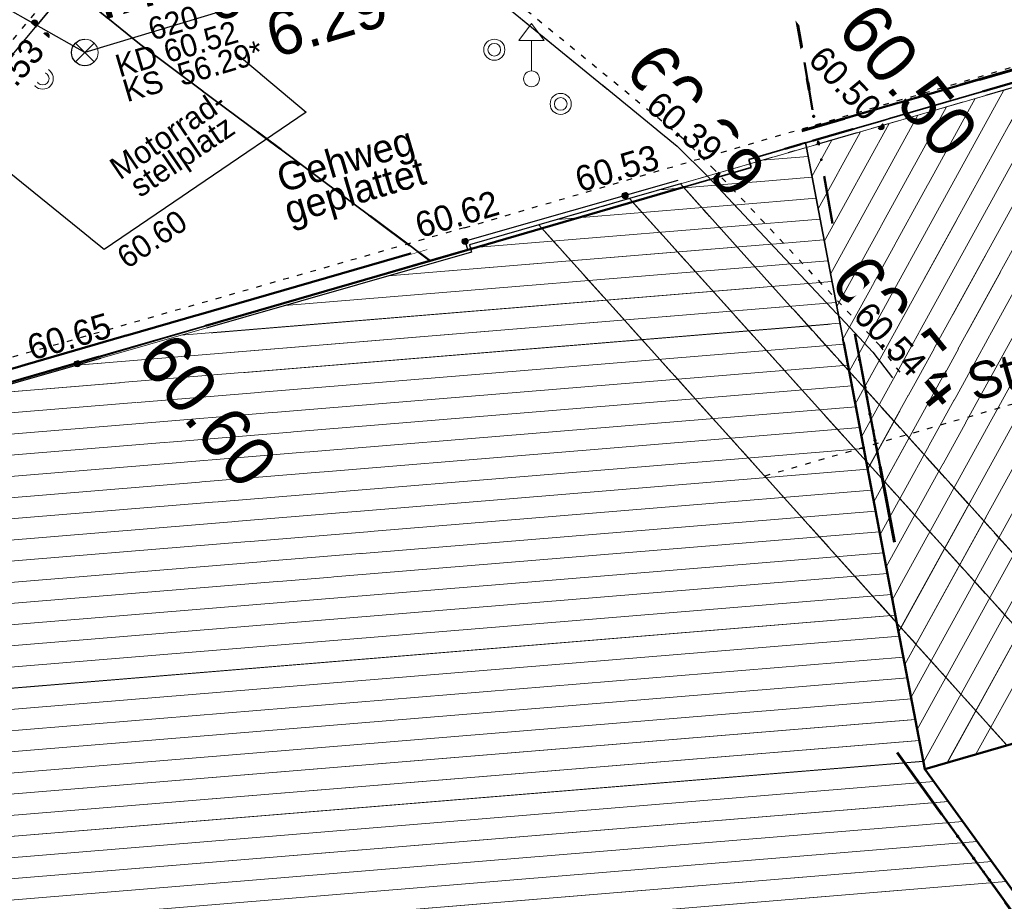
# Model space of a CAD drawing. Header units: millimetres. Extents: x 32365810 to 32368499, y 5620272 to 5622478.
# Tile 129 of 249: x 32366690 to 32366707, y 5620625 to 5620640. Entities that reach past the tile are written whole.
import ezdxf

# ---------------------------------------------------------------- set-up
doc = ezdxf.new("R2010")
doc.units = ezdxf.units.MM
for name, pattern in [('1000.100', [0]), ('1000.104', [0.225, 0.075, -0.15]), ('1000.196', [0.225, 0.075, -0.15]), ('1000.210', [0]), ('1000.300', [0]), ('1600.1047', [0]), ('1600.2013', [0, 0]), ('1600.2028', [0]), ('1600.2305', [0.75, 0.5, 0, 0, -0.25]), ('1600.2505', [0]), ('1600.2507', [0])]:
    doc.linetypes.add(name, pattern=pattern)
doc.layers.get('0').update_dxf_attribs({"color": 1, "linetype": 'CONTINUOUS'})
for name, color, linetype in [('_K_Fahrbahnmarkierung', 251, 'CONTINUOUS'), ('_K_Gebäude', 251, 'CONTINUOUS'), ('_K_Höhen_ gemessen (NHN)', 251, 'CONTINUOUS'), ('_K_Leitungen Kanalbestand (AMT 66)', 251, 'CONTINUOUS'), ('_K_Siedlungsflächen - Bauwerke u. Einrichtungen', 251, 'CONTINUOUS'), ('_K_Topographie_ örtl. Aufnahme', 251, 'CONTINUOUS')]:
    doc.layers.add(name, color=color, linetype=linetype)
doc.layers.add('_K_Flurstücke_Grenzpunkte', color=251, linetype='CONTINUOUS', lineweight=50)
for name, color, linetype, transparency in [('Beschriftung Kanalbestand (AMT 66)', 7, 'CONTINUOUS', 0.75), ('Beschriftung Topographie', 7, 'CONTINUOUS', 0.75), ('EFB-_ Dachhöhen Bestandsgebäude (NHN)', 7, 'CONTINUOUS', 0.75), ('Fahrbahnmarkierung', 7, 'CONTINUOUS', 0.75), ('Flurstücke_Grenzpunkte', 11, 'CONTINUOUS', 0.75), ('Gebäude', 31, 'CONTINUOUS', 0.75), ('Höhen_ gemessen (NHN)', 7, 'CONTINUOUS', 0.75), ('Höhentexte_ gemessen (NHN)', 7, 'CONTINUOUS', 0.75), ('Leitungen Kanalbestand (AMT 66)', 7, 'CONTINUOUS', 0.75), ('Siedlungsflächen - Bauwerke u. Einrichtungen', 51, 'CONTINUOUS', 0.75), ('Symbole Topographie', 7, 'CONTINUOUS', 0.75), ('Topgraphie_ weitere örtliche Aufnahme', 7, 'CONTINUOUS', 0.75), ('Topographie_ örtl. Aufnahme', 7, 'CONTINUOUS', 0.75)]:
    doc.layers.add(name, color=color, linetype=linetype, transparency=transparency)
doc.styles.add('Arial', font='arial.ttf')
doc.styles.add('Beschriftung Fahrbahnmarkierung_ grau', font='GOTHIC.TTF')
doc.styles.add('Beschriftung Topographie_ blau', font='GOTHIC.TTF')
doc.styles.add('Höhe NHN_ gemessen_ schwarz', font='GOTHIC.TTF')
doc.styles.add('Kanal_ Höhe_ NHN (Deckel_Sohle)_ lila', font='GOTHIC.TTF')
doc.styles.add('Sonstiger Text_ Bezeichnung - N 7 380', font='arial.ttf')

# ---------------------------------------------------------------- blocks, each defined once
blk = doc.blocks.new('S1000.345')
at = {"color": 0, "lineweight": -2}
for p, q in [((-0.353554, 0.353554), (0.353554, -0.353554)), ((-0.353554, -0.353554), (0.353554, 0.353554))]:
    blk.add_line(p, q, dxfattribs=at)
blk.add_circle((0, 0), 0.5, dxfattribs=at)
blk = doc.blocks.new('Flurgrenze_ Begleitsignatur')
at = {"color": 0, "lineweight": -2}
for p, q in [((-0.29, 0), (-0.12, 0)), ((0.12, 0), (0.29, 0))]:
    blk.add_line(p, q, dxfattribs=at)
for p in [(-0.06, 0), (0, 0), (0.06, 0)]:
    blk.add_point(p, dxfattribs=at)
blk = doc.blocks.new('S1000.15')
at = {"color": 0, "lineweight": -2}
for p, q in [((-0.5, 0.05), (-0.485, 0.1)), ((0.495, 0.05), (-0.5, 0.05)), ((-0.5, -0.05), (-0.5, 0)), ((-0.5, 0), (0.5, 0)), ((-0.485, 0.1), (0.49, 0.1)), ((-0.475, 0.15), (-0.455, 0.2)), ((0.475, 0.15), (-0.475, 0.15)), ((-0.455, 0.2), (0.455, 0.2)), ((-0.43, 0.25), (-0.4, 0.3)), ((0.43, 0.25), (-0.43, 0.25)), ((-0.4, 0.3), (0.395, 0.3)), ((-0.355, 0.35), (-0.295, 0.4)), ((0.36, 0.35), (-0.355, 0.35)), ((-0.295, 0.4), (0.3, 0.4)), ((0.22, 0.45), (-0.215, 0.45)), ((0.3, 0.4), (0.22, 0.45)), ((0.395, 0.3), (0.36, 0.35)), ((0.455, 0.2), (0.43, 0.25)), ((0.49, 0.1), (0.475, 0.15)), ((0.5, 0), (0.495, 0.05)), ((0.495, -0.05), (-0.5, -0.05)), ((-0.475, -0.15), (-0.49, -0.1)), ((-0.49, -0.1), (0.485, -0.1)), ((0.475, -0.15), (-0.475, -0.15)), ((-0.43, -0.25), (-0.455, -0.2)), ((-0.455, -0.2), (0.46, -0.2)), ((0.425, -0.25), (-0.43, -0.25)), ((-0.355, -0.35), (-0.4, -0.3)), ((-0.4, -0.3), (0.395, -0.3)), ((0.345, -0.35), (-0.355, -0.35)), ((-0.205, -0.45), (-0.29, -0.4)), ((-0.29, -0.4), (0.285, -0.4)), ((0.2, -0.45), (-0.205, -0.45)), ((0.285, -0.4), (0.345, -0.35)), ((0.395, -0.3), (0.425, -0.25)), ((0.46, -0.2), (0.475, -0.15)), ((0.485, -0.1), (0.495, -0.05))]:
    blk.add_line(p, q, dxfattribs=at)
blk.add_circle((0, 0), 0.5, dxfattribs=at)
blk = doc.blocks.new('S1000.451')
at = {"color": 0, "lineweight": -2}
for radius in [0.5, 0.3]:
    blk.add_circle((0, 0), radius, dxfattribs=at)
blk = doc.blocks.new('S1000.460', base_point=(0, -0.375))
at = {"color": 0, "lineweight": -2}
for p, q in [((-0.2, 0.23), (0, 0.5)), ((0, 0.5), (0.2, 0.23)), ((0.2, 0.23), (-0.2, 0.23)), ((0, -0.25), (0, 0.23))]:
    blk.add_line(p, q, dxfattribs=at)
blk.add_circle((0, -0.375), 0.125, dxfattribs=at)
blk = doc.blocks.new('O26')
at = {"layer": 'Gebäude', "color": 7, "linetype": '1600.2507', "lineweight": 18}
for p, q in [((32366204.001, 5621995.895), (32366201.763, 5621995.247)), ((32366204.758, 5621991.918), (32366204.001, 5621995.895)), ((32366201.763, 5621995.247), (32366204.758, 5621991.918))]:
    blk.add_line(p, q, dxfattribs=at)
blk = doc.blocks.new('O68')
at = {"layer": 'Gebäude', "color": 7, "linetype": '1600.2507', "lineweight": 18}
for p, q in [((32366209.186, 5621985.743), (32366205.062, 5621990.322)), ((32366205.062, 5621990.322), (32366205.609, 5621987.447)), ((32366205.609, 5621987.447), (32366207.564, 5621985.274)), ((32366207.564, 5621985.274), (32366209.186, 5621985.743))]:
    blk.add_line(p, q, dxfattribs=at)
blk = doc.blocks.new('O72')
at = {"layer": 'Gebäude', "color": 7, "linetype": '1600.2507', "lineweight": 18}
for p, q in [((32366208.634, 5621997.239), (32366204.001, 5621995.895)), ((32366216.912, 5621987.959), (32366208.634, 5621997.239)), ((32366204.758, 5621991.918), (32366204.001, 5621995.895)), ((32366204.758, 5621991.918), (32366210.08, 5621986.003)), ((32366210.329, 5621986.075), (32366216.569, 5621987.881)), ((32366216.569, 5621987.881), (32366216.912, 5621987.959)), ((32366210.08, 5621986.003), (32366210.329, 5621986.075))]:
    blk.add_line(p, q, dxfattribs=at)
blk = doc.blocks.new('O94')
at = {"layer": 'Gebäude', "color": 7, "linetype": '1600.2507', "lineweight": 18}
for p, q in [((32366200.862, 5621994.985), (32366199.249, 5621994.518)), ((32366205.062, 5621990.322), (32366200.862, 5621994.985)), ((32366199.249, 5621994.518), (32366205.609, 5621987.447)), ((32366205.062, 5621990.322), (32366205.609, 5621987.447))]:
    blk.add_line(p, q, dxfattribs=at)
blk = doc.blocks.new('O201')
at = {"layer": 'Flurstücke_Grenzpunkte', "color": 251, "linetype": '1600.2013', "lineweight": 50, "true_color": 0x566563}
blk.add_line((32366205.920698, 5621984.721125), (32366208.020698, 5621981.818125), dxfattribs=at)
at = {"layer": 'Flurstücke_Grenzpunkte', "color": 251, "lineweight": 50, "true_color": 0x566563, "xscale": 5, "yscale": 5, "zscale": 5, "rotation": 305.881585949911}
blk.add_blockref('Flurgrenze_ Begleitsignatur', (32366206.970698, 5621983.269625), dxfattribs=at)
blk = doc.blocks.new('O211')
at = {"layer": 'Flurstücke_Grenzpunkte', "color": 251, "linetype": '1600.2013', "lineweight": 50, "true_color": 0x566563}
for p, q in [((32366204.222632, 5621995.933786), (32366204.208632, 5621996.013786)), ((32366205.283026, 5621990.3641), (32366204.979026, 5621991.9601))]:
    blk.add_line(p, q, dxfattribs=at)
at = {"layer": 'Flurstücke_Grenzpunkte', "color": 251, "lineweight": 50, "true_color": 0x566563, "xscale": 5, "yscale": 5, "zscale": 5}
for p, rotation in [((32366204.215632, 5621995.973786), 99.92624484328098), ((32366205.131026, 5621991.1621), 100.784296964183)]:
    blk.add_blockref('Flurgrenze_ Begleitsignatur', p, dxfattribs=dict(at, rotation=rotation))
blk = doc.blocks.new('O229')
at = {"layer": 'Flurstücke_Grenzpunkte', "color": 251, "linetype": '1600.2013', "lineweight": 50, "true_color": 0x566563}
blk.add_line((32366208.376336, 5621997.482098), (32366203.924336, 5621996.191098), dxfattribs=at)
at = {"layer": 'Flurstücke_Grenzpunkte', "color": 251, "lineweight": 50, "true_color": 0x566563, "xscale": 5, "yscale": 5, "zscale": 5, "rotation": 196.171209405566}
blk.add_blockref('Flurgrenze_ Begleitsignatur', (32366206.150336, 5621996.836598), dxfattribs=at)
blk = doc.blocks.new('O273')
at = {"layer": 'Flurstücke_Grenzpunkte', "color": 251, "linetype": '1600.2013', "lineweight": 50, "true_color": 0x566563}
blk.add_line((32366197.2605, 5621994.096145), (32366176.8565, 5621988.196145), dxfattribs=at)
blk = doc.blocks.new('O468')
at = {"layer": 'Gebäude', "color": 7, "linetype": '1600.2305', "lineweight": 18}
blk.add_line((32366199.249, 5621994.518), (32366200.862, 5621994.985), dxfattribs=at)
blk = doc.blocks.new('O510')
at = {"layer": 'Gebäude', "color": 7, "linetype": '1600.2305', "lineweight": 18}
blk.add_line((32366201.763, 5621995.247), (32366204.001, 5621995.895), dxfattribs=at)
blk = doc.blocks.new('O536')
at = {"layer": 'Gebäude', "color": 7, "linetype": '1600.2305', "lineweight": 18}
blk.add_line((32366204.001, 5621995.895), (32366208.634, 5621997.239), dxfattribs=at)
blk = doc.blocks.new('O759')
at = {"layer": 'Flurstücke_Grenzpunkte', "color": 7, "linetype": '1600.2028', "lineweight": 35}
for p, q in [((32366263.794, 5622001.568), (32366206.103, 5621984.853)), ((32366206.103, 5621984.853), (32366208.203, 5621981.95))]:
    blk.add_line(p, q, dxfattribs=at)
blk = doc.blocks.new('O864')
at = {"layer": 'Flurstücke_Grenzpunkte', "color": 7, "linetype": '1600.2028', "lineweight": 35}
for p, q in [((32366203.987, 5621995.975), (32366202.979, 5621995.682)), ((32366204.001, 5621995.895), (32366203.987, 5621995.975)), ((32366204.758, 5621991.918), (32366204.001, 5621995.895)), ((32366202.979, 5621995.682), (32366203.021, 5621995.538)), ((32366203.021, 5621995.538), (32366197.323, 5621993.88)), ((32366197.323, 5621993.88), (32366176.919, 5621987.98)), ((32366205.062, 5621990.322), (32366204.758, 5621991.918)), ((32366205.609, 5621987.447), (32366205.062, 5621990.322)), ((32366206.103, 5621984.853), (32366205.609, 5621987.447)), ((32366206.103, 5621984.853), (32366208.203, 5621981.95))]:
    blk.add_line(p, q, dxfattribs=at)
blk = doc.blocks.new('O1061')
at = {"layer": 'Flurstücke_Grenzpunkte', "color": 7, "linetype": '1600.2028', "lineweight": 35}
for p, q in [((32366192.158, 5621997.735), (32366177.546, 5622009.557)), ((32366197.323, 5621993.88), (32366192.158, 5621997.735)), ((32366197.323, 5621993.88), (32366176.919, 5621987.98))]:
    blk.add_line(p, q, dxfattribs=at)
blk = doc.blocks.new('O1462')
at = {"layer": 'Flurstücke_Grenzpunkte', "color": 7, "linetype": '1600.2028', "lineweight": 35}
for p, q in [((32366192.158, 5621997.735), (32366177.546, 5622009.557)), ((32366197.323, 5621993.88), (32366192.158, 5621997.735)), ((32366203.987, 5621995.975), (32366208.439, 5621997.266)), ((32366203.987, 5621995.975), (32366202.979, 5621995.682)), ((32366202.979, 5621995.682), (32366203.021, 5621995.538)), ((32366203.021, 5621995.538), (32366197.323, 5621993.88))]:
    blk.add_line(p, q, dxfattribs=at)
blk = doc.blocks.new('O1713')
at = {"layer": 'Flurstücke_Grenzpunkte', "color": 7, "linetype": '1600.2028', "lineweight": 35}
for p, q in [((32366263.794, 5622001.568), (32366206.103, 5621984.853)), ((32366203.987, 5621995.975), (32366208.439, 5621997.266)), ((32366204.001, 5621995.895), (32366203.987, 5621995.975)), ((32366204.758, 5621991.918), (32366204.001, 5621995.895)), ((32366205.062, 5621990.322), (32366204.758, 5621991.918)), ((32366205.609, 5621987.447), (32366205.062, 5621990.322)), ((32366206.103, 5621984.853), (32366205.609, 5621987.447))]:
    blk.add_line(p, q, dxfattribs=at)
blk = doc.blocks.new('O2286')
at = {"layer": 'Gebäude', "color": 7, "linetype": '1600.2505', "lineweight": 18}
for p, q in [((32366208.634, 5621997.239), (32366204.001, 5621995.895)), ((32366204.001, 5621995.895), (32366204.758, 5621991.918)), ((32366204.758, 5621991.918), (32366205.062, 5621990.322)), ((32366205.062, 5621990.322), (32366205.609, 5621987.447)), ((32366205.609, 5621987.447), (32366206.103, 5621984.853)), ((32366206.103, 5621984.853), (32366207.564, 5621985.274))]:
    blk.add_line(p, q, dxfattribs=at)
at = {"layer": 'Gebäude', "color": 7, "lineweight": 18, "insert": (32366211.054412, 5621992.894653), "char_height": 0.65, "attachment_point": 6, "rotation": 16.141655, "line_spacing_factor": 0.69, "style": 'Sonstiger Text_ Bezeichnung - N 7 380', "bg_fill": 2}
blk.add_mtext('Stockentor', dxfattribs=at)
blk = doc.blocks.new('O2434')
at = {"layer": 'Gebäude', "color": 7, "linetype": '1600.2505', "lineweight": 18}
for p, q in [((32366204.001, 5621995.895), (32366201.763, 5621995.247)), ((32366204.001, 5621995.895), (32366204.758, 5621991.918)), ((32366201.763, 5621995.247), (32366200.862, 5621994.985)), ((32366200.862, 5621994.985), (32366199.249, 5621994.518)), ((32366199.249, 5621994.518), (32366198.021, 5621994.162)), ((32366198.021, 5621994.162), (32366198.057, 5621994.037)), ((32366198.057, 5621994.037), (32366176.919, 5621987.98)), ((32366204.758, 5621991.918), (32366205.062, 5621990.322)), ((32366205.062, 5621990.322), (32366205.609, 5621987.447)), ((32366205.609, 5621987.447), (32366206.103, 5621984.853)), ((32366208.203, 5621981.95), (32366206.103, 5621984.853))]:
    blk.add_line(p, q, dxfattribs=at)
blk = doc.blocks.new('*X1125')
at = {"color": 253, "linetype": '1600.1047', "lineweight": 18, "true_color": 0xb2b2b2}
for p, q in [((32366207.011803, 5621985.11488), (32366214.592121, 5621998.894724)), ((32366206.503183, 5621984.968316), (32366214.074663, 5621998.732094)), ((32366206.079535, 5621984.976217), (32366213.557205, 5621998.569464)), ((32366205.96947, 5621985.554166), (32366213.039747, 5621998.406835)), ((32366205.749342, 5621986.710064), (32366212.093643, 5621998.243021)), ((32366205.859406, 5621986.132115), (32366212.522289, 5621998.244205)), ((32366205.529269, 5621987.866063), (32366211.074855, 5621997.947081)), ((32366205.639277, 5621987.288013), (32366211.584233, 5621998.095023)), ((32366205.419281, 5621988.444152), (32366210.5656, 5621997.799363)), ((32366205.309293, 5621989.02224), (32366210.056345, 5621997.651645)), ((32366205.199306, 5621989.600329), (32366209.54709, 5621997.503927)), ((32366205.089318, 5621990.178417), (32366209.037809, 5621997.356163)), ((32366204.979261, 5621990.756379), (32366208.528532, 5621997.208405)), ((32366204.759101, 5621991.91222), (32366207.510005, 5621996.912937)), ((32366204.869181, 5621991.3343), (32366208.019269, 5621997.060671)), ((32366204.649077, 5621992.490242), (32366207.000741, 5621996.765203)), ((32366204.539053, 5621993.068265), (32366206.491477, 5621996.61747)), ((32366204.42903, 5621993.646288), (32366205.982214, 5621996.469736)), ((32366204.319006, 5621994.224311), (32366205.47295, 5621996.322002)), ((32366204.098959, 5621995.380358), (32366204.454422, 5621996.026535)), ((32366204.208983, 5621994.802335), (32366204.963686, 5621996.174268))]:
    blk.add_line(p, q, dxfattribs=at)
blk = doc.blocks.new('*X1169')
at = {"color": 253, "linetype": '1600.1047', "lineweight": 18, "true_color": 0xb2b2b2}
for p, q in [((32366204.031647, 5621995.733994), (32366203.211148, 5621995.666303)), ((32366204.102161, 5621995.363538), (32366201.395991, 5621995.140278)), ((32366204.172675, 5621994.993081), (32366199.581703, 5621994.614325)), ((32366204.24319, 5621994.622624), (32366198.035827, 5621994.110516)), ((32366204.313704, 5621994.252168), (32366196.581783, 5621993.614283)), ((32366204.384218, 5621993.881711), (32366194.737713, 5621993.085873)), ((32366204.454733, 5621993.511255), (32366192.893642, 5621992.557463)), ((32366204.525247, 5621993.140798), (32366191.049572, 5621992.029053)), ((32366204.595761, 5621992.770342), (32366189.205502, 5621991.500643)), ((32366204.666276, 5621992.399885), (32366187.361432, 5621990.972232)), ((32366204.73679, 5621992.029429), (32366185.517362, 5621990.443822)), ((32366204.807338, 5621991.658975), (32366183.673291, 5621989.915412)), ((32366204.877901, 5621991.288522), (32366181.829221, 5621989.387002)), ((32366204.948463, 5621990.91807), (32366179.985151, 5621988.858592)), ((32366205.019025, 5621990.547617), (32366178.141081, 5621988.330182)), ((32366205.089557, 5621990.177162), (32366176.305058, 5621987.802436)), ((32366205.160041, 5621989.806703), (32366174.484847, 5621987.275994)), ((32366205.230525, 5621989.436244), (32366172.664635, 5621986.749552)), ((32366205.301009, 5621989.065785), (32366170.844874, 5621986.223147)), ((32366205.371492, 5621988.695325), (32366169.026088, 5621985.696823)), ((32366205.441976, 5621988.324866), (32366167.207303, 5621985.170499)), ((32366205.51246, 5621987.954407), (32366165.388518, 5621984.644175)), ((32366205.582944, 5621987.583948), (32366163.569733, 5621984.117851)), ((32366205.653469, 5621987.213492), (32366161.750947, 5621983.591527)), ((32366205.724018, 5621986.843039), (32366159.932162, 5621983.065203)), ((32366205.794567, 5621986.472585), (32366158.113377, 5621982.538879)), ((32366205.865116, 5621986.102131), (32366156.294591, 5621982.012555)), ((32366205.935665, 5621985.731678), (32366154.475806, 5621981.48623)), ((32366206.006214, 5621985.361224), (32366153.407747, 5621981.021841)), ((32366206.076763, 5621984.99077), (32366153.068313, 5621980.617564)), ((32366206.264337, 5621984.629971), (32366152.728879, 5621980.213287)), ((32366206.5212, 5621984.274888), (32366152.389444, 5621979.809009)), ((32366206.778063, 5621983.919806), (32366152.05001, 5621979.404732)), ((32366207.034926, 5621983.564723), (32366151.710575, 5621979.000454)), ((32366207.291789, 5621983.20964), (32366151.371141, 5621978.596177)), ((32366207.548653, 5621982.854557), (32366151.031707, 5621978.191899))]:
    blk.add_line(p, q, dxfattribs=at)

msp = doc.modelspace()

# ---------------------------------------------------------------- linework, layer by layer
at = {"layer": '_K_Flurstücke_Grenzpunkte', "linetype": '1600.2028', "lineweight": 35}
for p, q in [((32366763.619, 5620643.822), (32366705.928, 5620627.107)), ((32366703.812, 5620638.229), (32366708.264, 5620639.52)), ((32366703.826, 5620638.149), (32366703.812, 5620638.229)), ((32366704.583, 5620634.172), (32366703.826, 5620638.149)), ((32366704.887, 5620632.576), (32366704.583, 5620634.172)), ((32366705.434, 5620629.701), (32366704.887, 5620632.576)), ((32366705.928, 5620627.107), (32366705.434, 5620629.701))]:
    msp.add_line(p, q, dxfattribs=at)
at = {"layer": '_K_Flurstücke_Grenzpunkte', "linetype": '1600.2013', "lineweight": 35}
msp.add_line((32366704.048, 5620638.187), (32366704.034, 5620638.267), dxfattribs=at)
at = {"layer": '_K_Gebäude', "linetype": '1600.2507', "lineweight": 18}
msp.add_line((32366704.887, 5620632.576), (32366705.434, 5620629.701), dxfattribs=at)
at = {"layer": '_K_Gebäude', "linetype": '1600.2505', "lineweight": -2}
msp.add_lwpolyline([(32366760.515, 5620654.528), (32366714.418, 5620641.149), (32366712.283, 5620640.478), (32366712.249, 5620640.593), (32366711.003, 5620640.231), (32366709.362, 5620639.755), (32366708.459, 5620639.493), (32366703.826, 5620638.149), (32366704.583, 5620634.172), (32366704.887, 5620632.576), (32366705.434, 5620629.701), (32366705.928, 5620627.107), (32366707.389, 5620627.528), (32366709.011, 5620627.997), (32366709.905, 5620628.257), (32366710.154, 5620628.329), (32366716.394, 5620630.135), (32366716.737, 5620630.213), (32366717.65, 5620630.473)], dxfattribs=at)
at = {"layer": '_K_Gebäude', "linetype": '1600.2305', "lineweight": 18}
for points in [[(32366701.588, 5620637.501), (32366704.583, 5620634.172), (32366703.826, 5620638.149), (32366701.588, 5620637.501), (32366703.826, 5620638.149), (32366708.459, 5620639.493), (32366716.737, 5620630.213), (32366716.394, 5620630.135), (32366710.154, 5620628.329), (32366709.905, 5620628.257), (32366704.583, 5620634.172), (32366703.826, 5620638.149), (32366708.459, 5620639.493)], [(32366699.074, 5620636.772), (32366705.434, 5620629.701), (32366707.389, 5620627.528), (32366709.011, 5620627.997), (32366704.887, 5620632.576), (32366700.687, 5620637.239), (32366699.074, 5620636.772), (32366700.687, 5620637.239)]]:
    msp.add_lwpolyline(points, dxfattribs=at)
at = {"layer": '_K_Siedlungsflächen - Bauwerke u. Einrichtungen', "linetype": '1600.1047', "lineweight": 18}
for p, q in [((32366706.837, 5620627.369), (32366714.418, 5620641.148)), ((32366706.329, 5620627.222), (32366713.9, 5620640.986)), ((32366705.905, 5620627.23), (32366713.383, 5620640.823)), ((32366705.795, 5620627.808), (32366712.865, 5620640.66)), ((32366705.575, 5620628.964), (32366711.919, 5620640.497)), ((32366705.685, 5620628.386), (32366712.348, 5620640.498)), ((32366705.355, 5620630.12), (32366710.9, 5620640.201)), ((32366705.465, 5620629.542), (32366711.41, 5620640.349)), ((32366705.245, 5620630.698), (32366710.391, 5620640.053)), ((32366705.135, 5620631.276), (32366709.882, 5620639.905)), ((32366705.025, 5620631.854), (32366709.373, 5620639.758)), ((32366704.915, 5620632.432), (32366708.863, 5620639.61)), ((32366704.695, 5620633.588), (32366707.845, 5620639.314)), ((32366704.805, 5620633.01), (32366708.354, 5620639.462)), ((32366704.585, 5620634.166), (32366707.335, 5620639.167)), ((32366704.475, 5620634.744), (32366706.826, 5620639.019)), ((32366704.364, 5620635.322), (32366706.317, 5620638.871)), ((32366704.254, 5620635.9), (32366705.808, 5620638.723)), ((32366704.144, 5620636.478), (32366705.298, 5620638.576)), ((32366703.924, 5620637.634), (32366704.28, 5620638.28)), ((32366704.034, 5620637.056), (32366704.789, 5620638.428)), ((32366703.857, 5620637.988), (32366703.037, 5620637.92)), ((32366703.928, 5620637.617), (32366701.221, 5620637.394)), ((32366703.998, 5620637.247), (32366699.407, 5620636.868)), ((32366704.069, 5620636.876), (32366697.861, 5620636.364)), ((32366704.139, 5620636.506), (32366696.407, 5620635.868)), ((32366704.21, 5620636.135), (32366694.563, 5620635.34)), ((32366704.28, 5620635.765), (32366692.719, 5620634.811)), ((32366704.351, 5620635.394), (32366690.875, 5620634.283)), ((32366704.421, 5620635.024), (32366689.031, 5620633.754)), ((32366704.492, 5620634.654), (32366687.187, 5620633.226)), ((32366704.562, 5620634.283), (32366685.343, 5620632.697)), ((32366704.633, 5620633.913), (32366683.499, 5620632.169)), ((32366704.703, 5620633.542), (32366681.655, 5620631.641)), ((32366704.774, 5620633.172), (32366679.811, 5620631.112)), ((32366704.844, 5620632.801), (32366677.967, 5620630.584)), ((32366704.915, 5620632.431), (32366676.13, 5620630.056)), ((32366704.985, 5620632.06), (32366674.31, 5620629.53)), ((32366705.056, 5620631.69), (32366672.49, 5620629.003)), ((32366705.126, 5620631.319), (32366670.67, 5620628.477)), ((32366705.197, 5620630.949), (32366668.852, 5620627.95)), ((32366705.267, 5620630.579), (32366667.033, 5620627.424)), ((32366705.338, 5620630.208), (32366665.214, 5620626.898)), ((32366705.408, 5620629.838), (32366663.395, 5620626.372)), ((32366705.479, 5620629.467), (32366661.576, 5620625.845)), ((32366705.549, 5620629.097), (32366659.758, 5620625.319)), ((32366705.62, 5620628.726), (32366657.939, 5620624.793)), ((32366705.691, 5620628.356), (32366656.12, 5620624.266)), ((32366705.761, 5620627.985), (32366654.301, 5620623.74)), ((32366705.832, 5620627.615), (32366653.233, 5620623.276)), ((32366705.902, 5620627.244), (32366652.894, 5620622.871)), ((32366706.09, 5620626.884), (32366652.554, 5620622.467)), ((32366706.347, 5620626.529), (32366652.215, 5620622.063)), ((32366706.603, 5620626.173), (32366651.875, 5620621.658)), ((32366706.86, 5620625.818), (32366651.536, 5620621.254)), ((32366707.117, 5620625.463), (32366651.197, 5620620.85)), ((32366707.374, 5620625.108), (32366650.857, 5620620.446))]:
    msp.add_line(p, q, dxfattribs=at)
at = {"layer": '_K_Topographie_ örtl. Aufnahme', "linetype": '1000.100'}
for points in [[(32366696.713, 5620642.115), (32366701.531, 5620638.172), (32366702.075, 5620637.631), (32366705.005, 5620634.515), (32366705.353, 5620634.055)], [(32366686.298, 5620635.478), (32366688.614, 5620638.458), (32366691.21, 5620641.573)]]:
    msp.add_lwpolyline(points, dxfattribs=at)
at = {"layer": '_K_Topographie_ örtl. Aufnahme', "linetype": '1000.104'}
for points in [[(32366705.489, 5620634.157), (32366705.135, 5620634.624), (32366702.197, 5620637.749), (32366701.645, 5620638.298), (32366696.821, 5620642.246)], [(32366691.08, 5620641.681), (32366688.482, 5620638.564), (32366686.164, 5620635.583)]]:
    msp.add_lwpolyline(points, dxfattribs=at)
at = {"layer": '_K_Topographie_ örtl. Aufnahme'}
msp.add_point((32366705.476, 5620634.155), dxfattribs=at)
at = {"layer": 'Topographie_ örtl. Aufnahme', "color": 7, "lineweight": 18}
msp.add_point((32366699.039, 5620636.845, 60.568), dxfattribs=at)

# ---------------------------------------------------------------- block references
at = {"layer": '_K_Flurstücke_Grenzpunkte', "color": 251, "lineweight": 60, "true_color": 0x566563}
for p, xscale, yscale, zscale, rotation in [((32366704.041, 5620638.227), 8, 8, 8, 99.92624443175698), ((32366705.976, 5620639.09), 8, 8, 8, 196.171209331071), ((32366704.956, 5620633.416), 8, 8, 8, 100.784297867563), ((32366706.796, 5620625.523), 7.999999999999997, 7.999999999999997, 7.999999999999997, 305.881585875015)]:
    msp.add_blockref('Flurgrenze_ Begleitsignatur', p, dxfattribs=dict(at, xscale=xscale, yscale=yscale, zscale=zscale, rotation=rotation))
at = {"layer": '_K_Höhen_ gemessen (NHN)', "xscale": 0.1125, "yscale": 0.1125, "zscale": 0.1125}
for p in [(32366705.362, 5620638.809), (32366701.531, 5620638.172), (32366691.355, 5620636.335), (32366705.005, 5620634.515)]:
    msp.add_blockref('S1000.15', p, dxfattribs=at)
at = {"layer": '_K_Leitungen Kanalbestand (AMT 66)', "xscale": 0.475, "yscale": 0.475, "zscale": 0.475}
msp.add_blockref('S1000.345', (32366691.014, 5620639.835), dxfattribs=at)
at = {"layer": 'Flurstücke_Grenzpunkte', "color": 7, "true_color": 0xffffff}
msp.add_blockref('O201', (499.825, -1357.746), dxfattribs=at)
at = {"layer": 'Gebäude', "color": 7, "true_color": 0xffffff}
for name in ['O468', 'O68']:
    msp.add_blockref(name, (499.825, -1357.746), dxfattribs=at)
at = {"layer": 'Höhen_ gemessen (NHN)', "color": 7, "lineweight": 18, "xscale": 0.1125, "yscale": 0.1125, "zscale": 0.1125}
for p in [(32366690.122, 5620640.356, 60.45), (32366690.325, 5620640.13, 60.527), (32366691.355, 5620636.335, 60.602)]:
    msp.add_blockref('S1000.15', p, dxfattribs=at)
at = {"layer": 'Leitungen Kanalbestand (AMT 66)', "color": 251, "lineweight": 18, "xscale": 0.475, "yscale": 0.475, "zscale": 0.475}
msp.add_blockref('S1000.345', (32366691.014, 5620639.835, 60.524), dxfattribs=at)
at = {"layer": 'Symbole Topographie', "color": 7, "lineweight": 18}
for name, p, xscale, yscale, zscale in [('S1000.460', (32366698.946, 5620639.367, 60.58), 1.125, 1.125, 1.125), ('S1000.451', (32366698.285, 5620639.884, 60.58), 0.375, 0.375, 0.375), ('S1000.451', (32366690.267, 5620639.371, 60.53), 0.375, 0.375, 0.375), ('S1000.451', (32366699.464, 5620638.922, 60.58), 0.375, 0.375, 0.375)]:
    msp.add_blockref(name, p, dxfattribs=dict(at, xscale=xscale, yscale=yscale, zscale=zscale))
at = {"layer": 'Topographie_ örtl. Aufnahme', "color": 7, "lineweight": 18, "xscale": 0.1125, "yscale": 0.1125, "zscale": 0.1125}
for p in [(32366700.607, 5620637.294, 60.531), (32366697.765, 5620636.481, 60.623), (32366690.879, 5620634.307, 60.649)]:
    msp.add_blockref('S1000.15', p, dxfattribs=at)

# ---------------------------------------------------------------- texts
at = {"layer": '_K_Fahrbahnmarkierung', "insert": (32366692.922, 5620637.732), "char_height": 0.4, "attachment_point": 8, "rotation": 34.1766, "line_spacing_factor": 0.69, "style": 'Beschriftung Fahrbahnmarkierung_ grau', "bg_fill": 2}
msp.add_mtext('Motorrad-\\Pstellplatz', dxfattribs=at)

# ---------------------------------------------------------------- next in the draw order: linework, layer by layer
at = {"layer": '_K_Fahrbahnmarkierung', "linetype": '1000.210'}
for p, q in [((32366693.722, 5620639.799), (32366694.945, 5620638.777)), ((32366694.945, 5620638.777), (32366691.355, 5620636.335)), ((32366691.355, 5620636.335), (32366689.668, 5620637.703))]:
    msp.add_line(p, q, dxfattribs=at)
at = {"layer": '_K_Flurstücke_Grenzpunkte', "linetype": '1600.2028'}
msp.add_lwpolyline([(32366697.148, 5620636.134), (32366691.983, 5620639.989), (32366677.371, 5620651.811), (32366669.92, 5620642.231), (32366669.506, 5620642.562), (32366664.518, 5620638.839), (32366649.123, 5620634.268), (32366616.211, 5620661.466), (32366616.05, 5620661.6), (32366615.242, 5620662.268), (32366608.271, 5620668.476), (32366595.418, 5620663.969), (32366596.321, 5620663.205), (32366598.356, 5620661.485), (32366608.272, 5620653.1), (32366642.898, 5620623.826), (32366649.212, 5620618.487), (32366653.405, 5620623.481), (32366671.243, 5620628.643), (32366671.201, 5620628.787), (32366676.702, 5620630.379), (32366676.744, 5620630.234)], close=True, dxfattribs=at)
for points in [[(32366677.371, 5620651.811), (32366691.983, 5620639.989), (32366697.148, 5620636.134), (32366702.846, 5620637.792), (32366702.804, 5620637.936), (32366703.812, 5620638.229), (32366708.264, 5620639.52), (32366708.306, 5620639.376), (32366714.418, 5620641.149), (32366709.343, 5620645.3), (32366698.424, 5620654.325), (32366697.04, 5620655.473), (32366693.205, 5620658.654), (32366688.766, 5620662.336)], [(32366763.619, 5620643.822), (32366705.928, 5620627.107), (32366708.028, 5620624.204), (32366707.787, 5620620.571), (32366705.402, 5620617.789), (32366705.614, 5620617.607), (32366681.484, 5620589.313), (32366680.509, 5620590.142), (32366641.487, 5620544.232), (32366628.972, 5620529.508), (32366591.543, 5620485.472)], [(32366708.028, 5620624.204), (32366705.928, 5620627.107), (32366705.434, 5620629.701), (32366704.887, 5620632.576), (32366704.583, 5620634.172), (32366703.826, 5620638.149), (32366703.812, 5620638.229), (32366702.804, 5620637.936), (32366702.846, 5620637.792), (32366697.148, 5620636.134), (32366676.744, 5620630.234), (32366676.702, 5620630.379), (32366671.201, 5620628.787), (32366671.243, 5620628.643), (32366653.405, 5620623.481)]]:
    msp.add_lwpolyline(points, dxfattribs=at)
at = {"layer": '_K_Gebäude', "linetype": '1600.2505', "lineweight": -2}
msp.add_lwpolyline([(32366708.028, 5620624.204), (32366705.928, 5620627.107), (32366705.434, 5620629.701), (32366704.887, 5620632.576), (32366704.583, 5620634.172), (32366703.826, 5620638.149), (32366701.588, 5620637.501), (32366700.687, 5620637.239), (32366699.074, 5620636.772), (32366697.846, 5620636.416), (32366697.882, 5620636.291), (32366676.744, 5620630.234), (32366671.243, 5620628.643), (32366653.405, 5620623.481)], dxfattribs=at)

# ---------------------------------------------------------------- next in the draw order: texts
at = {"layer": '_K_Höhen_ gemessen (NHN)', "char_height": 0.9, "width": 6.48035, "attachment_point": 8, "rotation": 308.8633, "line_spacing_factor": 0.69, "style": 'Höhe NHN_ gemessen_ schwarz', "bg_fill": 2}
for s, insert in [('60.50', (32366705.28, 5620639.055)), ('60.39', (32366701.511, 5620638.344)), ('60.54', (32366705.149, 5620634.588)), ('60.60', (32366692.838, 5620633.194))]:
    msp.add_mtext(s, dxfattribs=dict(at, insert=insert))
at = {"layer": 'Beschriftung Kanalbestand (AMT 66)', "color": 251, "lineweight": 25, "insert": (32366691.764, 5620638.945), "char_height": 0.8, "attachment_point": 7, "rotation": 16.5125, "line_spacing_factor": 0.69, "style": 'Arial', "bg_fill": 2}
msp.add_mtext('     620\\PKD 60.52\\PKS  56.29*', dxfattribs=at)
at = {"layer": 'Beschriftung Topographie', "color": 142, "lineweight": 25, "true_color": 0x0087cd, "insert": (32366695.918, 5620637), "char_height": 0.5, "attachment_point": 8, "rotation": 16.5125, "line_spacing_factor": 0.69, "style": 'Beschriftung Topographie_ blau', "bg_fill": 2}
msp.add_mtext('Gehweg\\Pgeplattet', dxfattribs=at)
at = {"layer": 'Höhentexte_ gemessen (NHN)', "color": 7, "lineweight": 25, "line_spacing_factor": 0.69, "style": 'Höhe NHN_ gemessen_ schwarz', "bg_fill": 2}
for s, insert, char_height, attachment_point, rotation in [('60.53', (32366689.846, 5620639.258, 60.503), 0.45, 8, 50.1926), ('60.60', (32366691.54, 5620636.31), 0.4, 1, 34.2219), ('60.65', (32366690.801, 5620634.57, 60.649), 0.45, 8, 16.5125)]:
    msp.add_mtext(s, dxfattribs=dict(at, insert=insert, char_height=char_height, attachment_point=attachment_point, rotation=rotation))

# ---------------------------------------------------------------- next in the draw order: linework, layer by layer
at = {"layer": 'Topgraphie_ weitere örtliche Aufnahme', "color": 7, "true_color": 0xffffff}
msp.add_point((32366705.476, 5620634.155, 60.421), dxfattribs=at)

# ---------------------------------------------------------------- next in the draw order: block references
at = {"layer": 'Flurstücke_Grenzpunkte', "color": 7, "true_color": 0xffffff}
msp.add_blockref('O273', (499.825, -1357.746), dxfattribs=at)
at = {"layer": 'Höhen_ gemessen (NHN)', "color": 7, "lineweight": 18, "xscale": 0.1125, "yscale": 0.1125, "zscale": 0.1125}
for p in [(32366705.151, 5620638.518, 60.505), (32366701.531, 5620638.172, 60.389), (32366705.005, 5620634.515, 60.536)]:
    msp.add_blockref('S1000.15', p, dxfattribs=at)
at = {"layer": 'Leitungen Kanalbestand (AMT 66)', "color": 7, "lineweight": 18, "xscale": 0.475, "yscale": 0.475, "zscale": 0.475}
msp.add_blockref('S1000.345', (32366691.014, 5620639.835, 60.524), dxfattribs=at)

# ---------------------------------------------------------------- next in the draw order: texts
at = {"layer": '_K_Höhen_ gemessen (NHN)', "insert": (32366707.734, 5620641.198), "char_height": 0.9, "width": 6.48035, "attachment_point": 8, "rotation": 308.8633, "line_spacing_factor": 0.69, "style": 'Höhe NHN_ gemessen_ schwarz', "bg_fill": 2}
msp.add_mtext('60.42', dxfattribs=at)
at = {"layer": 'Fahrbahnmarkierung', "color": 253, "lineweight": 25, "true_color": 0x999999, "insert": (32366692.922, 5620637.732), "char_height": 0.4, "attachment_point": 8, "rotation": 34.1766, "line_spacing_factor": 0.69, "style": 'Beschriftung Fahrbahnmarkierung_ grau', "bg_fill": 2}
msp.add_mtext('Motorrad-\\Pstellplatz', dxfattribs=at)
at = {"layer": 'Höhentexte_ gemessen (NHN)', "color": 7, "lineweight": 25, "char_height": 0.45, "line_spacing_factor": 0.69, "style": 'Höhe NHN_ gemessen_ schwarz', "bg_fill": 2}
for s, insert, attachment_point, rotation in [('60.50', (32366705.028, 5620638.742, 60.505), 6, 313.2379), ('60.62', (32366697.687, 5620636.744, 60.623), 8, 16.5125)]:
    msp.add_mtext(s, dxfattribs=dict(at, insert=insert, attachment_point=attachment_point, rotation=rotation))

# ---------------------------------------------------------------- next in the draw order: block references
at = {"layer": 'Flurstücke_Grenzpunkte', "color": 7, "true_color": 0xffffff}
msp.add_blockref('O229', (499.825, -1357.746), dxfattribs=at)
at = {"layer": 'Gebäude', "color": 7, "true_color": 0xffffff}
msp.add_blockref('O536', (499.825, -1357.746), dxfattribs=at)

# ---------------------------------------------------------------- next in the draw order: texts
at = {"layer": 'Beschriftung Kanalbestand (AMT 66)', "color": 200, "lineweight": 25, "true_color": 0xd600ff, "insert": (32366691.764, 5620638.945), "char_height": 0.4, "attachment_point": 7, "rotation": 16.5125, "line_spacing_factor": 0.69, "style": 'Kanal_ Höhe_ NHN (Deckel_Sohle)_ lila', "bg_fill": 2}
msp.add_mtext('     620\\PKD 60.52\\PKS  56.29*', dxfattribs=at)
at = {"layer": 'Höhentexte_ gemessen (NHN)', "color": 7, "lineweight": 25, "char_height": 0.45, "attachment_point": 8, "line_spacing_factor": 0.69, "style": 'Höhe NHN_ gemessen_ schwarz', "bg_fill": 2}
for s, insert, rotation in [('60.39', (32366701.511, 5620638.344, 60.365), 319.0664), ('60.54', (32366705.149, 5620634.588, 60.512), 313.2379)]:
    msp.add_mtext(s, dxfattribs=dict(at, insert=insert, rotation=rotation))

# ---------------------------------------------------------------- next in the draw order: block references
at = {"layer": 'Flurstücke_Grenzpunkte', "color": 7, "true_color": 0xffffff}
msp.add_blockref('O211', (499.825, -1357.746), dxfattribs=at)
at = {"layer": 'Gebäude', "color": 7, "true_color": 0xffffff}
for name in ['O72', 'O26', 'O510', 'O94']:
    msp.add_blockref(name, (499.825, -1357.746), dxfattribs=at)

# ---------------------------------------------------------------- next in the draw order: texts
at = {"layer": 'Höhentexte_ gemessen (NHN)', "color": 7, "lineweight": 25, "insert": (32366700.528, 5620637.558, 60.531), "char_height": 0.45, "attachment_point": 8, "rotation": 16.5125, "line_spacing_factor": 0.69, "style": 'Höhe NHN_ gemessen_ schwarz', "bg_fill": 2}
msp.add_mtext('60.53', dxfattribs=at)

# ---------------------------------------------------------------- next in the draw order: block references
at = {"layer": 'Flurstücke_Grenzpunkte', "color": 7, "true_color": 0xffffff}
msp.add_blockref('O759', (499.825, -1357.746), dxfattribs=at)

# ---------------------------------------------------------------- next in the draw order: block references
msp.add_blockref('O864', (499.825, -1357.746), dxfattribs=at)

# ---------------------------------------------------------------- next in the draw order: block references
msp.add_blockref('O1061', (499.825, -1357.746), dxfattribs=at)

# ---------------------------------------------------------------- next in the draw order: block references
msp.add_blockref('O1462', (499.825, -1357.746), dxfattribs=at)

# ---------------------------------------------------------------- next in the draw order: block references
msp.add_blockref('O1713', (499.825, -1357.746), dxfattribs=at)

# ---------------------------------------------------------------- next in the draw order: block references
at = {"layer": 'Gebäude', "color": 7, "true_color": 0xffffff}
msp.add_blockref('O2286', (499.825, -1357.746), dxfattribs=at)

# ---------------------------------------------------------------- next in the draw order: block references
msp.add_blockref('O2434', (499.825, -1357.746), dxfattribs=at)

# ---------------------------------------------------------------- next in the draw order: linework, layer by layer
at = {"layer": 'EFB-_ Dachhöhen Bestandsgebäude (NHN)', "color": 7, "linetype": '1000.196', "lineweight": 25}
for p, q in [((32366697.758, 5620636.723), (32366714.295, 5620641.575)), ((32366697.758, 5620636.723), (32366676.62, 5620630.666)), ((32366715.904, 5620636.03), (32366703.087, 5620632.31))]:
    msp.add_line(p, q, dxfattribs=at)
at = {"layer": 'Fahrbahnmarkierung', "color": 253, "linetype": '1000.210', "lineweight": 25, "true_color": 0x999999}
for p, q in [((32366693.722, 5620639.799, 60.524), (32366694.945, 5620638.777, 60.584)), ((32366694.945, 5620638.777, 60.584), (32366691.355, 5620636.335, 60.602)), ((32366691.355, 5620636.335, 60.602), (32366689.668, 5620637.703, 60.534))]:
    msp.add_line(p, q, dxfattribs=at)
at = {"layer": 'Leitungen Kanalbestand (AMT 66)', "color": 200, "linetype": '1000.300', "lineweight": 25, "true_color": 0xd600ff}
for p, q in [((32366747.496, 5620656.932, 60.535), (32366691.014, 5620639.835, 60.524)), ((32366691.014, 5620639.835, 60.524), (32366679.652, 5620646.254, 60.508))]:
    msp.add_line(p, q, dxfattribs=at)
at = {"layer": 'Topgraphie_ weitere örtliche Aufnahme', "color": 142, "linetype": '1000.104', "lineweight": 25, "true_color": 0x0087cd}
for p, q in [((32366701.645, 5620638.298), (32366696.821, 5620642.246)), ((32366691.08, 5620641.681), (32366688.482, 5620638.564)), ((32366705.135, 5620634.624), (32366702.197, 5620637.749)), ((32366705.489, 5620634.157), (32366705.135, 5620634.624))]:
    msp.add_line(p, q, dxfattribs=at)
at = {"layer": 'Topographie_ örtl. Aufnahme', "color": 142, "linetype": '1000.100', "lineweight": 25, "true_color": 0x0087cd}
for p, q in [((32366696.713, 5620642.115, 60.412), (32366701.531, 5620638.172, 60.389)), ((32366688.614, 5620638.458, 60.43), (32366691.21, 5620641.573, 60.4)), ((32366701.531, 5620638.172, 60.389), (32366702.075, 5620637.631, 60.382)), ((32366702.075, 5620637.631, 60.382), (32366705.005, 5620634.515, 60.536)), ((32366701.541, 5620637.562, 60.507), (32366697.765, 5620636.481, 60.623)), ((32366697.765, 5620636.481, 60.623), (32366697.807, 5620636.338, 60.651)), ((32366697.807, 5620636.338, 60.651), (32366696.927, 5620636.08, 60.651)), ((32366696.927, 5620636.08, 60.651), (32366690.879, 5620634.307, 60.649)), ((32366705.005, 5620634.515, 60.536), (32366705.353, 5620634.055, 60.359)), ((32366690.879, 5620634.307, 60.649), (32366686.146, 5620632.953, 60.592))]:
    msp.add_line(p, q, dxfattribs=at)
at = {"layer": 'Topographie_ örtl. Aufnahme', "color": 142, "linetype": '1000.104', "lineweight": 25, "true_color": 0x0087cd}
msp.add_line((32366702.197, 5620637.749), (32366701.645, 5620638.298), dxfattribs=at)

# ---------------------------------------------------------------- next in the draw order: block references
at = {"layer": 'Siedlungsflächen - Bauwerke u. Einrichtungen', "color": 7, "true_color": 0xffffff}
for name in ['*X1125', '*X1169']:
    msp.add_blockref(name, (499.825, -1357.746), dxfattribs=at)

doc.saveas('drawing.dxf')
